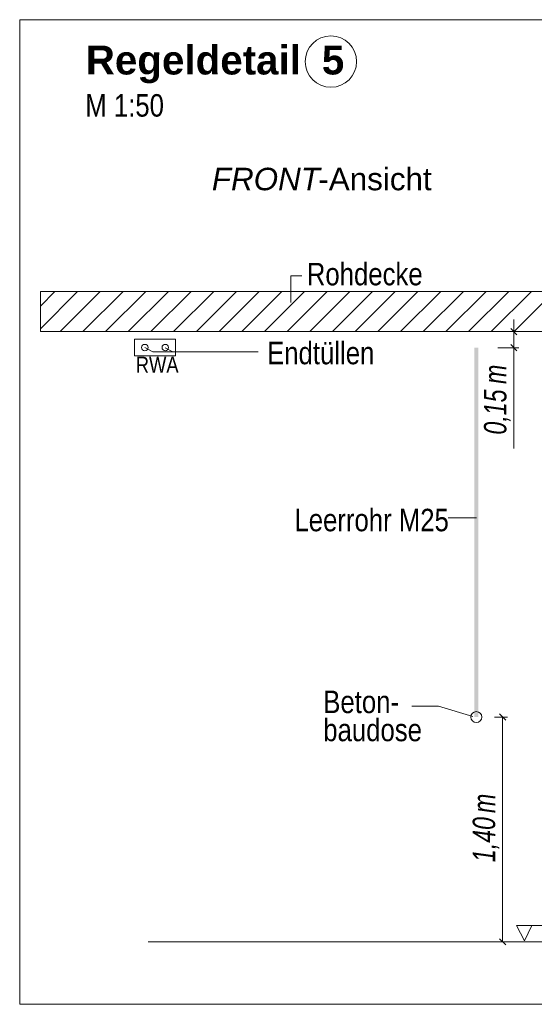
# Model space of a CAD drawing. Extents: x -620 to 3480, y 62 to 1107.
# Tile 227 of 256: x 133 to 165, y 836 to 897. Entities that reach past the tile are written whole.
import ezdxf
from ezdxf.lldxf.tags import DXFTag

# ---------------------------------------------------------------- set-up
doc = ezdxf.new("R2010")
doc.units = 0
doc.layers.get('0').update_dxf_attribs({"lineweight": 35})
for name, color, linetype, lineweight, true_color in [('E_Aussparung Bemaßung-A06G9GVM8I', 5, 'Continuous', 9, 0x0000ff), ('E_Betonbaudose', 1, 'Continuous', 13, 0xff0000), ('E_Detail_Beschriftung', 7, 'Continuous', 13, 0x009900), ('E_Detail_Wandschraffur', 7, 'Continuous', 5, 0xc0c0c0), ('E_FT_RWA', 7, 'Continuous', 13, 0xe26e0e), ('E_Leerrohr Beschriftung', 1, 'Continuous', 9, 0xff0000)]:
    doc.layers.add(name, color=color, linetype=linetype, lineweight=lineweight, true_color=true_color)
doc.layers.add('E_Detail_Linie_Text_Bem', color=7, linetype='Continuous', lineweight=13)
doc.styles.get("Standard").update_dxf_attribs({"font": 'ARIALN.TTF'})
tags = doc.linetypes.add('fein_strichliert', pattern=[4, 1, -2, 1]).pattern_tags.tags
tags[8:9] = [DXFTag(74, 4), DXFTag(75, 0), DXFTag(340, '0'), DXFTag(46, 0.0), DXFTag(50, 0.0), DXFTag(44, 0.0), DXFTag(45, 0.0)]
tags[6:7] = [DXFTag(74, 4), DXFTag(75, 0), DXFTag(340, '0'), DXFTag(46, 0.0), DXFTag(50, 0.0), DXFTag(44, 0.0), DXFTag(45, 0.0)]
tags[4:5] = [DXFTag(74, 4), DXFTag(75, 0), DXFTag(340, '0'), DXFTag(46, 0.0), DXFTag(50, 0.0), DXFTag(44, 0.0), DXFTag(45, 0.0)]
tags = doc.linetypes.add('fein_strichliert-A06G9GVL8I', pattern=[4, 1, -2, 1]).pattern_tags.tags
tags[8:9] = [DXFTag(74, 4), DXFTag(75, 0), DXFTag(340, '0'), DXFTag(46, 0.0), DXFTag(50, 0.0), DXFTag(44, 0.0), DXFTag(45, 0.0)]
tags[6:7] = [DXFTag(74, 4), DXFTag(75, 0), DXFTag(340, '0'), DXFTag(46, 0.0), DXFTag(50, 0.0), DXFTag(44, 0.0), DXFTag(45, 0.0)]
tags[4:5] = [DXFTag(74, 4), DXFTag(75, 0), DXFTag(340, '0'), DXFTag(46, 0.0), DXFTag(50, 0.0), DXFTag(44, 0.0), DXFTag(45, 0.0)]

# ---------------------------------------------------------------- blocks, each defined once
blk = doc.blocks.new('Referenz-A06G9GVT8I')
at = {"layer": 'E_Aussparung Bemaßung-A06G9GVM8I', "linetype": 'Continuous', "ltscale": 0.13}
for p, q in [((163.565, 878.73), (163.565, 870.692)), ((163.374, 878.158), (163.756, 877.776)), ((163.865, 877.967), (162.565, 877.967)), ((163.865, 876.967), (162.565, 876.967)), ((163.374, 877.158), (163.756, 876.776)), ((163.056, 853.776), (162.674, 854.158)), ((163.165, 853.967), (162.365, 853.967)), ((162.865, 853.967), (162.865, 839.967)), ((163.056, 839.776), (162.674, 840.158)), ((163.165, 839.967), (162.365, 839.967))]:
    blk.add_line(p, q, dxfattribs=at)
at = {"layer": 'E_Betonbaudose', "linetype": 'Continuous', "ltscale": 0.13}
for centre, radius in [((140.563, 876.976), 0.2), ((141.838, 876.976), 0.2), ((161.224, 853.967), 0.34)]:
    blk.add_circle(centre, radius, dxfattribs=at)
at = {"layer": 'E_Detail_Linie_Text_Bem', "linetype": 'fein_strichliert-A06G9GVL8I', "ltscale": 0.65}
for p, q in [((195.533, 897.394), (132.763, 897.394)), ((132.763, 897.394), (132.763, 836.077)), ((132.763, 836.077), (192.506, 836.077))]:
    blk.add_line(p, q, dxfattribs=at)
at = {"layer": 'E_Detail_Linie_Text_Bem', "color": 0, "linetype": 'Continuous', "ltscale": 0.13}
for p, q in [((149.654, 879.787), (149.654, 881.435)), ((149.654, 881.435), (150.341, 881.435)), ((141.053, 876.706), (140.563, 876.976)), ((142.311, 876.706), (141.838, 876.967)), ((141.053, 876.706), (147.622, 876.706)), ((159.459, 866.381), (161.244, 866.381)), ((157.197, 854.641), (158.857, 854.641)), ((158.857, 854.641), (161.009, 853.999)), ((164.232, 840.032), (163.723, 840.982)), ((163.723, 840.982), (166.407, 840.982)), ((164.69, 840.986), (164.232, 840.032))]:
    blk.add_line(p, q, dxfattribs=at)
at = {"layer": 'E_Detail_Linie_Text_Bem', "linetype": 'Continuous', "ltscale": 0.13}
for p, q in [((185.38, 880.467), (134.053, 880.467)), ((134.053, 880.467), (134.053, 877.967)), ((134.053, 877.967), (144.445, 877.967)), ((134.053, 877.967), (182.88, 877.967)), ((144.445, 877.967), (185.38, 877.967)), ((140.779, 839.967), (177.792, 839.967))]:
    blk.add_line(p, q, dxfattribs=at)
blk.add_solid([(161.349, 876.967), (161.349, 853.967), (161.099, 876.966), (161.099, 853.967)], dxfattribs=at)
at = {"layer": 'E_Detail_Wandschraffur', "linetype": 'ByBlock', "ltscale": 0.13}
for p, q in [((134.053, 878.145), (136.374, 880.467)), ((136.703, 877.967), (139.203, 880.467)), ((139.531, 877.967), (142.031, 880.467)), ((142.36, 877.967), (144.86, 880.467)), ((145.188, 877.967), (147.688, 880.467)), ((148.016, 877.967), (150.516, 880.467)), ((150.845, 877.967), (153.345, 880.467)), ((153.673, 877.967), (156.173, 880.467)), ((156.502, 877.967), (159.002, 880.467)), ((159.33, 877.967), (161.83, 880.467)), ((162.159, 877.967), (164.659, 880.467))]:
    blk.add_line(p, q, dxfattribs=at)
at = {"layer": 'E_Detail_Wandschraffur', "linetype": 'fein_strichliert', "ltscale": 0.13}
for p, q in [((134.053, 879.559), (134.96, 880.467)), ((135.289, 877.967), (137.789, 880.467)), ((138.117, 877.967), (140.617, 880.467)), ((140.945, 877.967), (143.445, 880.467)), ((143.774, 877.967), (146.274, 880.467)), ((146.602, 877.967), (149.102, 880.467)), ((149.431, 877.967), (151.931, 880.467)), ((152.259, 877.967), (154.759, 880.467)), ((155.088, 877.967), (157.588, 880.467)), ((157.916, 877.967), (160.416, 880.467)), ((160.744, 877.967), (163.244, 880.467)), ((163.573, 877.967), (166.073, 880.467))]:
    blk.add_line(p, q, dxfattribs=at)
at = {"layer": 'E_FT_RWA', "linetype": 'Continuous', "ltscale": 0.13}
for p, q in [((139.926, 877.501), (142.476, 877.501)), ((139.926, 876.451), (139.926, 877.501)), ((142.476, 876.451), (142.476, 877.501)), ((139.926, 876.451), (142.476, 876.451))]:
    blk.add_line(p, q, dxfattribs=at)
at = {"layer": 'E_Leerrohr Beschriftung', "linetype": 'Continuous', "ltscale": 0.13}
blk.add_circle((152.162, 894.787), 1.6, dxfattribs=at)
at = {"layer": 'E_Aussparung Bemaßung-A06G9GVM8I', "linetype": 'Continuous', "ltscale": 0.13, "char_height": 1.4, "attachment_point": 1, "rotation": 90}
for s, insert in [('{\\W0.9;\\fArial Narrow|b0|i1;m}', (161.699, 874.707)), ('{\\W0.9;\\fArial Narrow|b0|i1;0,15 }', (161.699, 871.554)), ('{\\W0.9;\\fArial Narrow|b0|i1;m}', (160.999, 847.988)), ('{\\W0.9;\\fArial Narrow|b0|i1;1,40 }', (160.999, 844.93))]:
    blk.add_mtext(s, dxfattribs=dict(at, insert=insert))
at = {"layer": 'E_Detail_Beschriftung', "color": 1, "linetype": 'Continuous', "lineweight": 35, "ltscale": 0.35, "true_color": 0xff0000, "char_height": 1.8, "attachment_point": 1}
for s, insert in [('{\\fArial|b1|i0;Regeldetail}', (136.881, 895.782)), ('{\\fArial|b1|i0;5}', (151.595, 895.782))]:
    blk.add_mtext(s, dxfattribs=dict(at, insert=insert))
at = {"layer": 'E_Detail_Beschriftung', "linetype": 'Continuous', "ltscale": 0.13, "char_height": 1.4, "attachment_point": 1}
for s, insert in [('{\\fArial Narrow;M 1:50}', (136.851, 892.758)), ('{\\fArial Narrow;Rohdecke}', (150.658, 882.252)), ('{\\fArial Narrow;Endtüllen}', (148.182, 877.336)), ('{\\fArial Narrow;Leerrohr M25}', (149.886, 866.936)), ('{\\fArial Narrow;Beton-}', (151.683, 855.612)), ('{\\fArial Narrow;baudose}', (151.683, 853.862))]:
    blk.add_mtext(s, dxfattribs=dict(at, insert=insert))
at = {"layer": 'E_Detail_Beschriftung', "linetype": 'Continuous', "lineweight": -2, "ltscale": 0.25, "char_height": 1.4, "attachment_point": 1}
for s, insert in [('{\\fArial|b0|i1;FRONT}', (144.741, 888.172)), ('{\\fArial;-Ansicht}', (151.377, 888.172))]:
    blk.add_mtext(s, dxfattribs=dict(at, insert=insert))
at = {"layer": 'E_FT_RWA', "linetype": 'ByBlock', "ltscale": 0.13, "insert": (139.997, 876.406), "char_height": 1, "attachment_point": 1}
blk.add_mtext('{\\fArial Narrow;RWA}', dxfattribs=at)

msp = doc.modelspace()

# ---------------------------------------------------------------- block references
at = {"color": 8, "lineweight": 25, "ltscale": 0.25, "true_color": 0x808080}
msp.add_blockref('Referenz-A06G9GVT8I', (0, 0), dxfattribs=at)

doc.saveas('drawing.dxf')
